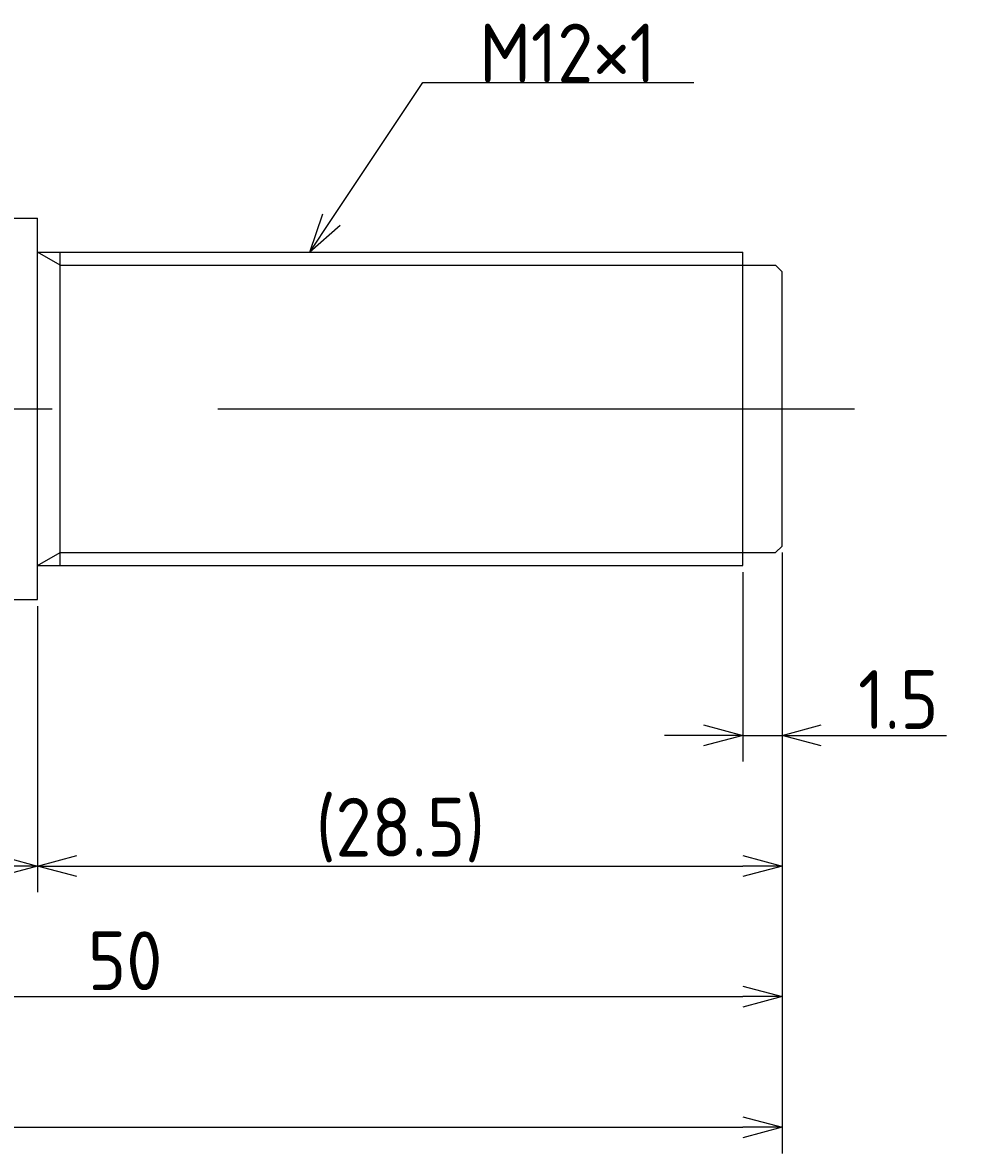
# Model space of a CAD drawing. Extents: x 127 to 294, y 142 to 190.
# Tile 6 of 7: x 177 to 213, y 142 to 185. Entities that reach past the tile are written whole.
import ezdxf

# ---------------------------------------------------------------- set-up
doc = ezdxf.new("R2010")
doc.units = 0
doc.linetypes.add('CENTER', pattern=[50.8, 31.75, -6.35, 6.35, -6.35])
doc.layers.get('0').update_dxf_attribs({"linetype": 'CONTINUOUS'})
doc.layers.get('DEFPOINTS').update_dxf_attribs({"linetype": 'CONTINUOUS'})
for name, color, linetype in [('図形', 7, 'CONTINUOUS'), ('図枠', 7, 'CONTINUOUS'), ('寸法_文字', 3, 'CONTINUOUS')]:
    doc.layers.add(name, color=color, linetype=linetype)
doc.layers.get('0').off()
doc.styles.add('DIMENSION', font='isocp.shx', dxfattribs={"bigfont": 'bigfont.shx'})
doc.dimstyles.get("Standard").update_dxf_attribs({"dimtxt": 0.18, "dimasz": 0.18, "dimexe": 0.18, "dimexo": 0.0625, "dimgap": 0.09, "dimtad": 0, "dimtih": 1, "dimtoh": 1, "dimzin": 0, "dimcen": 0.09, "dimazin": 3, "dimtfac": 1, "dimtofl": 0, "dimtmove": 0, "dimatfit": 3})

# ---------------------------------------------------------------- blocks, each defined once
blk = doc.blocks.new('_OPEN30')
at = {"color": 0, "linetype": 'BYBLOCK'}
for p, q in [((-1, 0.268), (0, 0)), ((0, 0), (-1, -0.268)), ((0, 0), (-1, 0))]:
    blk.add_line(p, q, dxfattribs=at)
blk = doc.blocks.new('*U17')
at = {"layer": '寸法_文字', "color": 3, "style": 'DIMENSION'}
blk.add_text('50', height=2.25, dxfattribs=at).set_placement((179.674, 147.75))
blk = doc.blocks.new('*D16')
at = {"layer": 'DEFPOINTS', "color": 0}
for p in [(206.250004, 164.75), (156.25, 162.5), (206.250004, 147.5)]:
    blk.add_point(p, dxfattribs=at)
at = {"layer": '寸法_文字', "color": 3}
for p, q in [((206.250004, 164.5), (206.250004, 146.5)), ((156.25, 162.25), (156.25, 146.5)), ((157.75, 147.5), (204.750004, 147.5))]:
    blk.add_line(p, q, dxfattribs=at)
at = {"layer": '図枠'}
blk.add_blockref('*U17', (0, 0), dxfattribs=at)
at = {"layer": '寸法_文字', "color": 3, "xscale": 1.5, "yscale": 1.5, "zscale": 1.5, "rotation": 180}
blk.add_blockref('_OPEN30', (156.25, 147.5), dxfattribs=at)
at = {"layer": '寸法_文字', "color": 3, "xscale": 1.5, "yscale": 1.5, "zscale": 1.5}
blk.add_blockref('_OPEN30', (206.250004, 147.5), dxfattribs=at)
blk = doc.blocks.new('*U19')
at = {"layer": '寸法_文字', "color": 3, "style": 'DIMENSION'}
blk.add_text('(70)', height=2.25, dxfattribs=at).set_placement((168.775, 142.8625))
blk = doc.blocks.new('*D18')
at = {"layer": 'DEFPOINTS', "color": 0}
for p in [(136.25, 167.5), (206.25, 164.75), (206.25, 142.5)]:
    blk.add_point(p, dxfattribs=at)
at = {"layer": '寸法_文字', "color": 3}
for p, q in [((136.25, 167.25), (136.25, 141.5)), ((206.25, 164.5), (206.25, 141.5)), ((137.75, 142.5), (204.75, 142.5))]:
    blk.add_line(p, q, dxfattribs=at)
at = {"layer": '図枠'}
blk.add_blockref('*U19', (0, 0), dxfattribs=at)
at = {"layer": '寸法_文字', "color": 3, "xscale": 1.5, "yscale": 1.5, "zscale": 1.5, "rotation": 180}
blk.add_blockref('_OPEN30', (136.25, 142.5), dxfattribs=at)
at = {"layer": '寸法_文字', "color": 3, "xscale": 1.5, "yscale": 1.5, "zscale": 1.5}
blk.add_blockref('_OPEN30', (206.25, 142.5), dxfattribs=at)
blk = doc.blocks.new('*U23')
at = {"layer": '寸法_文字', "color": 3, "style": 'DIMENSION'}
blk.add_text('(9.5)', height=2.25, dxfattribs=at).set_placement((170.184, 152.862))
blk = doc.blocks.new('*D22')
at = {"layer": 'DEFPOINTS', "color": 0}
for p in [(177.75, 162.69998), (168.25, 162), (177.75, 152.5)]:
    blk.add_point(p, dxfattribs=at)
at = {"layer": '寸法_文字', "color": 3}
for p, q in [((177.75, 162.44998), (177.75, 151.5)), ((168.25, 161.75), (168.25, 151.5)), ((169.75, 152.5), (176.25, 152.5))]:
    blk.add_line(p, q, dxfattribs=at)
at = {"layer": '図枠'}
blk.add_blockref('*U23', (0, 0), dxfattribs=at)
at = {"layer": '寸法_文字', "color": 3, "xscale": 1.5, "yscale": 1.5, "zscale": 1.5, "rotation": 180}
blk.add_blockref('_OPEN30', (168.25, 152.5), dxfattribs=at)
at = {"layer": '寸法_文字', "color": 3, "xscale": 1.5, "yscale": 1.5, "zscale": 1.5}
blk.add_blockref('_OPEN30', (177.75, 152.5), dxfattribs=at)
blk = doc.blocks.new('*U25')
at = {"layer": '寸法_文字', "color": 3, "style": 'DIMENSION'}
blk.add_text('(28.5)', height=2.25, dxfattribs=at).set_placement((188.400002, 152.8625))
blk = doc.blocks.new('*D24')
at = {"layer": 'DEFPOINTS', "color": 0}
for p in [(206.250004, 164.75), (177.75, 162.69998), (206.250004, 152.5)]:
    blk.add_point(p, dxfattribs=at)
at = {"layer": '寸法_文字', "color": 3}
for p, q in [((206.250004, 164.5), (206.250004, 151.5)), ((177.75, 162.44998), (177.75, 151.5)), ((179.25, 152.5), (204.750004, 152.5))]:
    blk.add_line(p, q, dxfattribs=at)
at = {"layer": '図枠'}
blk.add_blockref('*U25', (0, 0), dxfattribs=at)
at = {"layer": '寸法_文字', "color": 3, "xscale": 1.5, "yscale": 1.5, "zscale": 1.5, "rotation": 180}
blk.add_blockref('_OPEN30', (177.75, 152.5), dxfattribs=at)
at = {"layer": '寸法_文字', "color": 3, "xscale": 1.5, "yscale": 1.5, "zscale": 1.5}
blk.add_blockref('_OPEN30', (206.250004, 152.5), dxfattribs=at)
blk = doc.blocks.new('*U27')
at = {"layer": '寸法_文字', "color": 3, "style": 'DIMENSION'}
blk.add_text('1.5', height=2.25, dxfattribs=at).set_placement((209.162504, 157.75))
blk = doc.blocks.new('*D26')
at = {"layer": 'DEFPOINTS', "color": 0}
for p in [(206.25, 164.75), (204.75, 164), (204.75, 157.5)]:
    blk.add_point(p, dxfattribs=at)
at = {"layer": '寸法_文字', "color": 3}
for p, q in [((206.25, 164.5), (206.25, 156.5)), ((204.75, 163.75), (204.75, 156.5)), ((203.25, 157.5), (201.75, 157.5)), ((204.75, 157.5), (206.25, 157.5)), ((207.75, 157.5), (212.543, 157.5))]:
    blk.add_line(p, q, dxfattribs=at)
at = {"layer": '図枠'}
blk.add_blockref('*U27', (0, 0), dxfattribs=at)
at = {"layer": '寸法_文字', "color": 3, "xscale": 1.5, "yscale": 1.5, "zscale": 1.5}
blk.add_blockref('_OPEN30', (204.75, 157.5), dxfattribs=at)
at = {"layer": '寸法_文字', "color": 3, "xscale": 1.5, "yscale": 1.5, "zscale": 1.5, "rotation": 180}
blk.add_blockref('_OPEN30', (206.25, 157.5), dxfattribs=at)
blk = doc.blocks.new('*U41')
at = {"layer": '寸法_文字'}
blk.add_lwpolyline([(188.999, 177.248), (192.5, 182.5), (195, 182.5), (202.875, 182.5)], dxfattribs=at)
at = {"layer": '寸法_文字', "xscale": 1.5, "yscale": 1.5, "zscale": 1.5, "rotation": 236.3099324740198}
blk.add_blockref('_OPEN30', (188.167, 176), dxfattribs=at)
blk = doc.blocks.new('*U42')
at = {"layer": '寸法_文字', "style": 'DIMENSION'}
blk.add_text('M12×1', height=2.25, dxfattribs=at).set_placement((194.6625, 182.5))

msp = doc.modelspace()

# ---------------------------------------------------------------- linework, layer by layer
at = {"layer": '図形', "color": 7, "linetype": 'CONTINUOUS'}
for p, q in [((168.25, 177.3), (177.75, 177.3)), ((177.75, 162.7), (177.75, 177.3)), ((177.75, 176), (204.75, 176)), ((178.616, 164), (178.616, 176)), ((204.75, 164), (204.75, 176)), ((204.75, 175.5), (206, 175.5)), ((206.25, 175.25), (206, 175.5)), ((206.25, 164.75), (206.25, 175.25)), ((206, 164.5), (206.25, 164.75)), ((204.75, 164.5), (206, 164.5)), ((177.75, 164), (204.75, 164)), ((168.25, 162.7), (177.75, 162.7))]:
    msp.add_line(p, q, dxfattribs=at)
at = {"layer": '図形', "color": 3, "linetype": 'CONTINUOUS'}
for p, q in [((178.616, 175.5), (177.75, 176)), ((178.616, 175.5), (204.75, 175.5)), ((177.75, 164), (178.616, 164.5)), ((178.616, 164.5), (204.75, 164.5))]:
    msp.add_line(p, q, dxfattribs=at)
at = {"layer": '図形', "color": 3, "linetype": 'CENTER'}
msp.add_line((133.856, 170), (209.03, 170), dxfattribs=at)

# ---------------------------------------------------------------- block references
at = {"layer": '寸法_文字'}
for name in ['*U42', '*U41']:
    msp.add_blockref(name, (0, 0), dxfattribs=at)

# ---------------------------------------------------------------- dimensions: what is measured, and where the dimension line sits
for base, p1, p2, picture, middle in [((206.25, 142.5), (136.25, 167.5), (206.25, 164.75), '*D18', (171.25, 142.5)), ((206.25, 152.5), (177.75, 162.7), (206.25, 164.75), '*D24', (192, 152.5)), ((177.75, 152.5), (168.25, 162), (177.75, 162.7), '*D22', (173, 152.5))]:
    dim = msp.add_linear_dim(base=base, p1=p1, p2=p2, text='(<>)', dimstyle='Standard', override={"dimscale": 0.5}, dxfattribs=at)
    dim.commit()
    dim.dimension.update_dxf_attribs({"geometry": picture, "text_midpoint": middle, "dimtype": 128})
for base, p1, p2, picture, middle in [((206.25, 147.5), (156.25, 162.5), (206.25, 164.75), '*D16', (181.25, 147.5)), ((204.75, 157.5), (206.25, 164.75), (204.75, 164), '*D26', (210.897, 157.5))]:
    dim = msp.add_linear_dim(base=base, p1=p1, p2=p2, dimstyle='Standard', override={"dimscale": 0.5}, dxfattribs=at)
    dim.commit()
    dim.dimension.update_dxf_attribs({"geometry": picture, "text_midpoint": middle, "dimtype": 128})

doc.saveas('drawing.dxf')
